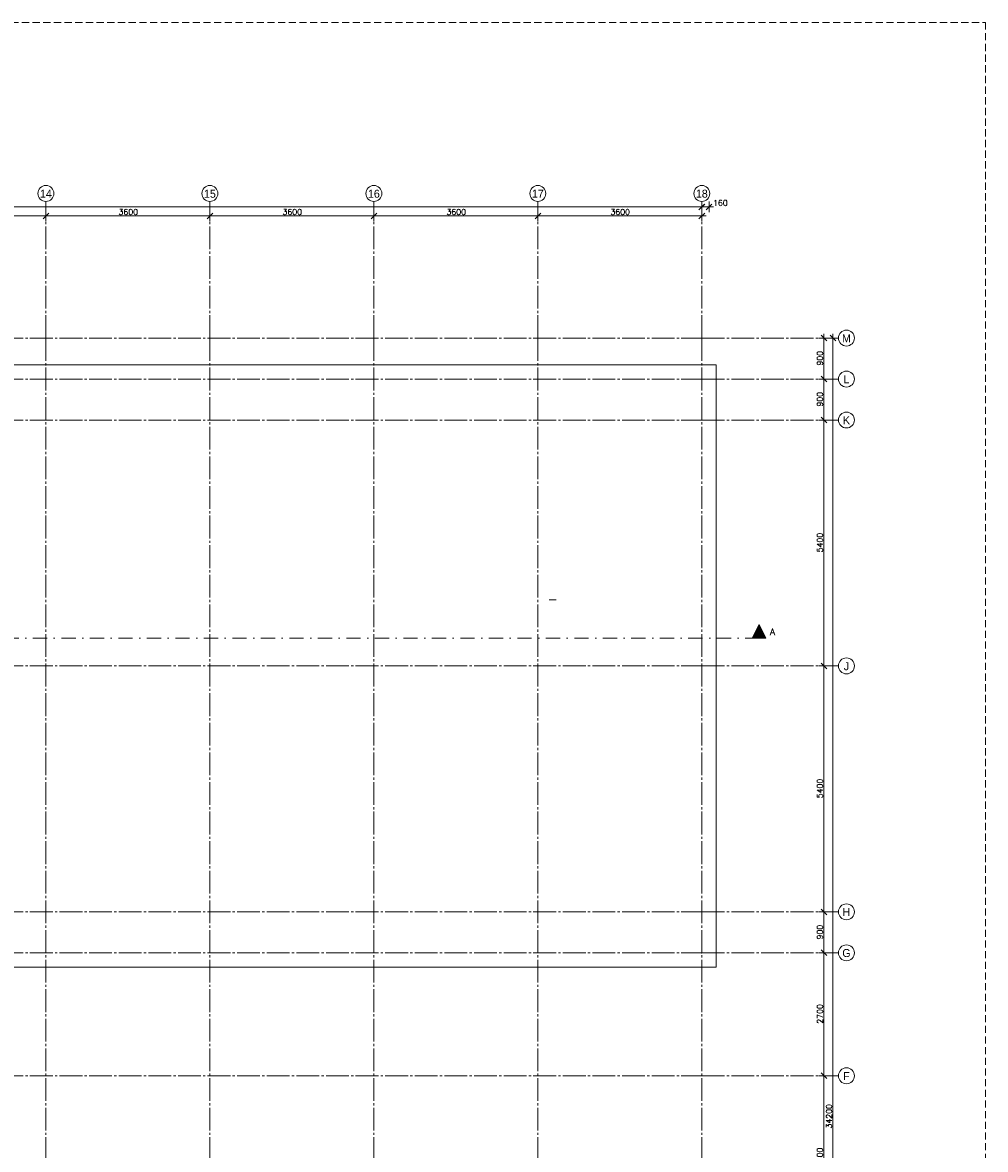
# Model space of a CAD drawing. Header units: millimetres. Extents: x -6136 to 498671, y -8363 to 238556.
# Tile 44 of 47: x 49887 to 71027, y 16382 to 41128. Entities that reach past the tile are written whole.
import ezdxf
from ezdxf.enums import TextEntityAlignment as Align

# ---------------------------------------------------------------- set-up
doc = ezdxf.new("R2010")
doc.units = ezdxf.units.MM
doc.header["$MEASUREMENT"] = 0
for name, pattern in [('B0204', [650, 500, -50, 50, -50]), ('B0302', [625.500011, 313.000011, -156.25, 0, -156.25]), ('B0703', [234.350002, 156.25, -78.100002])]:
    doc.linetypes.add(name, pattern=pattern)
for name, color, linetype in [('23 Vloeren', 7, 'Continuous'), ('82 Interieur Fase 1', 7, 'Continuous'), ('A Lijn doorsnede', 7, 'Continuous'), ('A Lijn doorsnede 2D arcering', 7, 'Continuous'), ('A Maatvoering 1_50', 7, 'Continuous'), ('A Stramien', 7, 'Continuous'), ('Demolished_0', 7, 'Continuous')]:
    doc.layers.add(name, color=color, linetype=linetype)
doc.dimstyles.new('GENERATED_STYLE__5', dxfattribs={"dimtxt": 125, "dimasz": 118.75, "dimexe": 0.18, "dimexo": 0.0625, "dimgap": 0.09, "dimtad": 1, "dimdec": 0, "dimzin": 0, "dimdsep": 46, "dimtxsty": 'Standard', "dimblk": 'ARROWHEAD_6', "dimblk1": 'ARROWHEAD_6', "dimblk2": 'ARROWHEAD_6', "dimcen": 0.09, "dimse1": 1, "dimse2": 1, "dimclrd": 1, "dimclre": 1, "dimclrt": 9, "dimadec": 0, "dimazin": 0, "dimtfac": 1, "dimtdec": 4, "dimtmove": 0, "dimatfit": 3, "dimfxl": 1, "dimtolj": 1, "dimtzin": 0, "dimarcsym": 0})
doc.dimstyles.new('GENERATED_STYLE__7', dxfattribs={"dimtxt": 125, "dimasz": 118.75, "dimexe": 0.18, "dimexo": 0.0625, "dimgap": 0.09, "dimtad": 1, "dimtih": 1, "dimtoh": 1, "dimdec": 0, "dimzin": 0, "dimdsep": 46, "dimtxsty": 'Standard', "dimblk": 'ARROWHEAD_6', "dimblk1": 'ARROWHEAD_6', "dimblk2": 'ARROWHEAD_6', "dimcen": 0.09, "dimse1": 1, "dimse2": 1, "dimclrd": 1, "dimclre": 1, "dimclrt": 9, "dimadec": 0, "dimazin": 0, "dimtfac": 1, "dimtdec": 4, "dimtmove": 0, "dimatfit": 3, "dimfxl": 1, "dimtolj": 1, "dimtzin": 0, "dimarcsym": 0})
doc.dimstyles.new('GENERATED_STYLE__8', dxfattribs={"dimtxt": 125, "dimasz": 118.75, "dimexe": 0.18, "dimexo": 0.0625, "dimgap": 0.09, "dimtad": 1, "dimtih": 1, "dimtoh": 1, "dimdec": 0, "dimzin": 0, "dimdsep": 46, "dimtxsty": 'Standard', "dimblk": 'ARROWHEAD_6', "dimblk1": 'ARROWHEAD_6', "dimblk2": 'ARROWHEAD_6', "dimcen": 0.09, "dimse1": 1, "dimse2": 1, "dimclrd": 1, "dimclre": 1, "dimclrt": 9, "dimadec": 0, "dimazin": 0, "dimtfac": 1, "dimtdec": 4, "dimtmove": 2, "dimatfit": 3, "dimfxl": 1, "dimtolj": 1, "dimtzin": 0, "dimarcsym": 0})

# ---------------------------------------------------------------- blocks, each defined once
blk = doc.blocks.new('*D482')
at = {"layer": 'A Maatvoering 1_50', "color": 1, "linetype": 'Continuous', "lineweight": 0}
for p, q in [((46863, 36942), (46738, 36818)), ((46800, 36763), (46800, 36997)), ((46800, 36880), (50400, 36880)), ((50463, 36942), (50338, 36818)), ((50400, 36763), (50400, 36997))]:
    blk.add_line(p, q, dxfattribs=at)
at = {"layer": 'A Maatvoering 1_50', "color": 9, "lineweight": 0, "insert": (48394, 36905), "char_height": 125, "attachment_point": 7}
blk.add_mtext('\\A1;{\\pql;\\Ftxt.shx;3600}', dxfattribs=at)
blk = doc.blocks.new('ARROWHEAD_6')
at = {"color": 0, "linetype": 'Continuous', "lineweight": 0}
for p, q in [((0, 0), (-1, 0)), ((-0.5, -0.5), (0.5, 0.5))]:
    blk.add_line(p, q, dxfattribs=at)
blk = doc.blocks.new('*D483')
at = {"layer": 'A Maatvoering 1_50', "color": 1, "linetype": 'Continuous', "lineweight": 0}
for p, q in [((50463, 36942), (50338, 36818)), ((50400, 36763), (50400, 36997)), ((50400, 36880), (54000, 36880)), ((54062, 36942), (53938, 36818)), ((54000, 36763), (54000, 36997))]:
    blk.add_line(p, q, dxfattribs=at)
at = {"layer": 'A Maatvoering 1_50', "color": 9, "lineweight": 0, "insert": (51994, 36905), "char_height": 125, "attachment_point": 7}
blk.add_mtext('\\A1;{\\pql;\\Ftxt.shx;3600}', dxfattribs=at)
blk = doc.blocks.new('*D484')
at = {"layer": 'A Maatvoering 1_50', "color": 1, "linetype": 'Continuous', "lineweight": 0}
for p, q in [((54062, 36942), (53938, 36818)), ((54000, 36763), (54000, 36997)), ((54000, 36880), (57600, 36880)), ((57663, 36942), (57538, 36818)), ((57600, 36763), (57600, 36997))]:
    blk.add_line(p, q, dxfattribs=at)
at = {"layer": 'A Maatvoering 1_50', "color": 9, "lineweight": 0, "insert": (55594, 36905), "char_height": 125, "attachment_point": 7}
blk.add_mtext('\\A1;{\\pql;\\Ftxt.shx;3600}', dxfattribs=at)
blk = doc.blocks.new('*D485')
at = {"layer": 'A Maatvoering 1_50', "color": 1, "linetype": 'Continuous', "lineweight": 0}
for p, q in [((57663, 36942), (57538, 36818)), ((57600, 36763), (57600, 36997)), ((57600, 36880), (61200, 36880)), ((61263, 36942), (61138, 36818)), ((61200, 36763), (61200, 36997))]:
    blk.add_line(p, q, dxfattribs=at)
at = {"layer": 'A Maatvoering 1_50', "color": 9, "lineweight": 0, "insert": (59194, 36905), "char_height": 125, "attachment_point": 7}
blk.add_mtext('\\A1;{\\pql;\\Ftxt.shx;3600}', dxfattribs=at)
blk = doc.blocks.new('*D486')
at = {"layer": 'A Maatvoering 1_50', "color": 1, "linetype": 'Continuous', "lineweight": 0}
for p, q in [((61263, 36942), (61138, 36818)), ((61200, 36763), (61200, 36997)), ((61200, 36880), (64800, 36880)), ((64738, 36818), (64863, 36942)), ((64800, 36763), (64800, 36997)), ((64800, 36880), (64894, 36880))]:
    blk.add_line(p, q, dxfattribs=at)
at = {"layer": 'A Maatvoering 1_50', "color": 9, "lineweight": 0, "insert": (62794, 36905), "char_height": 125, "attachment_point": 7}
blk.add_mtext('\\A1;{\\pql;\\Ftxt.shx;3600}', dxfattribs=at)
blk = doc.blocks.new('*D487')
at = {"layer": 'A Maatvoering 1_50', "color": 1, "linetype": 'Continuous', "lineweight": 0}
for p, q in [((-97.5, 37142.5), (-222.5, 37017.5)), ((-160, 36962.8125), (-160, 37197.1875)), ((64862.5, 37142.5), (64737.5, 37017.5)), ((64800, 36962.8125), (64800, 37197.1875)), ((-253.75, 37080), (-160, 37080)), ((-160, 37080), (64800, 37080))]:
    blk.add_line(p, q, dxfattribs=at)
at = {"layer": 'A Maatvoering 1_50', "color": 9, "lineweight": 0, "insert": (32062.423743, 37105), "char_height": 125, "attachment_point": 7}
blk.add_mtext('\\A1;{\\pql;\\Ftxt.shx;64960}', dxfattribs=at)
blk = doc.blocks.new('*D488')
at = {"layer": 'A Maatvoering 1_50', "color": 1, "linetype": 'Continuous', "lineweight": 0}
for p, q in [((64863, 37143), (64738, 37018)), ((64800, 36963), (64800, 37197)), ((64898, 37018), (65023, 37143)), ((64960, 36963), (64960, 37197)), ((64800, 37080), (64960, 37080)), ((64960, 37080), (65054, 37080))]:
    blk.add_line(p, q, dxfattribs=at)
at = {"layer": 'A Maatvoering 1_50', "color": 9, "lineweight": 0, "insert": (65047, 37105), "char_height": 125, "attachment_point": 7}
blk.add_mtext('\\A1;{\\pql;\\Ftxt.shx;160}', dxfattribs=at)
blk = doc.blocks.new('*D513')
at = {"layer": 'A Maatvoering 1_50', "color": 1, "linetype": 'Continuous', "lineweight": 0}
for p, q in [((67597, 18000), (67363, 18000)), ((67418, 18063), (67543, 17938)), ((67480, 14400), (67480, 18000)), ((67597, 14400), (67363, 14400)), ((67418, 14463), (67543, 14338))]:
    blk.add_line(p, q, dxfattribs=at)
at = {"layer": 'A Maatvoering 1_50', "color": 9, "lineweight": 0, "insert": (67455, 15994), "char_height": 125, "attachment_point": 7, "rotation": 90}
blk.add_mtext('\\A1;{\\pql;\\Ftxt.shx;3600}', dxfattribs=at)
blk = doc.blocks.new('*D514')
at = {"layer": 'A Maatvoering 1_50', "color": 1, "linetype": 'Continuous', "lineweight": 0}
for p, q in [((67597, 20700), (67363, 20700)), ((67418, 20763), (67543, 20638)), ((67480, 18000), (67480, 20700)), ((67597, 18000), (67363, 18000)), ((67418, 18063), (67543, 17938))]:
    blk.add_line(p, q, dxfattribs=at)
at = {"layer": 'A Maatvoering 1_50', "color": 9, "lineweight": 0, "insert": (67455, 19144), "char_height": 125, "attachment_point": 7, "rotation": 90}
blk.add_mtext('\\A1;{\\pql;\\Ftxt.shx;2700}', dxfattribs=at)
blk = doc.blocks.new('*D515')
at = {"layer": 'A Maatvoering 1_50', "color": 1, "linetype": 'Continuous', "lineweight": 0}
for p, q in [((67597, 21600), (67363, 21600)), ((67418, 21662), (67543, 21538)), ((67480, 20700), (67480, 21600)), ((67597, 20700), (67363, 20700)), ((67418, 20763), (67543, 20638))]:
    blk.add_line(p, q, dxfattribs=at)
at = {"layer": 'A Maatvoering 1_50', "color": 9, "lineweight": 0, "insert": (67455, 20995), "char_height": 125, "attachment_point": 7, "rotation": 90}
blk.add_mtext('\\A1;{\\pql;\\Ftxt.shx;900}', dxfattribs=at)
blk = doc.blocks.new('*D516')
at = {"layer": 'A Maatvoering 1_50', "color": 1, "linetype": 'Continuous', "lineweight": 0}
for p, q in [((67597, 27000), (67363, 27000)), ((67418, 27063), (67543, 26938)), ((67480, 21600), (67480, 27000)), ((67597, 21600), (67363, 21600)), ((67418, 21662), (67543, 21538))]:
    blk.add_line(p, q, dxfattribs=at)
at = {"layer": 'A Maatvoering 1_50', "color": 9, "lineweight": 0, "insert": (67455, 24094), "char_height": 125, "attachment_point": 7, "rotation": 90}
blk.add_mtext('\\A1;{\\pql;\\Ftxt.shx;5400}', dxfattribs=at)
blk = doc.blocks.new('*D517')
at = {"layer": 'A Maatvoering 1_50', "color": 1, "linetype": 'Continuous', "lineweight": 0}
for p, q in [((67418, 32463), (67543, 32338)), ((67597, 32400), (67363, 32400)), ((67480, 27000), (67480, 32400)), ((67597, 27000), (67363, 27000)), ((67418, 27063), (67543, 26938))]:
    blk.add_line(p, q, dxfattribs=at)
at = {"layer": 'A Maatvoering 1_50', "color": 9, "lineweight": 0, "insert": (67455, 29494), "char_height": 125, "attachment_point": 7, "rotation": 90}
blk.add_mtext('\\A1;{\\pql;\\Ftxt.shx;5400}', dxfattribs=at)
blk = doc.blocks.new('*D518')
at = {"layer": 'A Maatvoering 1_50', "color": 1, "linetype": 'Continuous', "lineweight": 0}
for p, q in [((67597, 33300), (67363, 33300)), ((67418, 33363), (67543, 33238)), ((67480, 32400), (67480, 33300)), ((67418, 32463), (67543, 32338)), ((67597, 32400), (67363, 32400))]:
    blk.add_line(p, q, dxfattribs=at)
at = {"layer": 'A Maatvoering 1_50', "color": 9, "lineweight": 0, "insert": (67455, 32695), "char_height": 125, "attachment_point": 7, "rotation": 90}
blk.add_mtext('\\A1;{\\pql;\\Ftxt.shx;900}', dxfattribs=at)
blk = doc.blocks.new('*D519')
at = {"layer": 'A Maatvoering 1_50', "color": 1, "linetype": 'Continuous', "lineweight": 0}
for p, q in [((67597, 34200), (67363, 34200)), ((67543, 34138), (67418, 34262)), ((67480, 34200), (67480, 34294)), ((67480, 33300), (67480, 34200)), ((67597, 33300), (67363, 33300)), ((67418, 33363), (67543, 33238))]:
    blk.add_line(p, q, dxfattribs=at)
at = {"layer": 'A Maatvoering 1_50', "color": 9, "lineweight": 0, "insert": (67455, 33595), "char_height": 125, "attachment_point": 7, "rotation": 90}
blk.add_mtext('\\A1;{\\pql;\\Ftxt.shx;900}', dxfattribs=at)
blk = doc.blocks.new('*D521')
at = {"layer": 'A Maatvoering 1_50', "color": 1, "linetype": 'Continuous', "lineweight": 0}
for p, q in [((67797.1875, 34200), (67562.8125, 34200)), ((67742.5, 34137.5), (67617.5, 34262.5)), ((67680, 34200), (67680, 34293.75)), ((67680, 0), (67680, 34200)), ((67617.5, 62.5), (67742.5, -62.5)), ((67797.1875, 0), (67562.8125, 0)), ((67680, -160), (67680, 0))]:
    blk.add_line(p, q, dxfattribs=at)
at = {"layer": 'A Maatvoering 1_50', "color": 9, "lineweight": 0, "insert": (67655, 16842.423743), "char_height": 125, "attachment_point": 7, "rotation": 90}
blk.add_mtext('\\A1;{\\pql;\\Ftxt.shx;34200}', dxfattribs=at)
blk = doc.blocks.new('Standard grid marker')
at = {"layer": 'A Stramien', "color": 9, "linetype": 'B0204', "lineweight": 0}
for p, q in [((3000, 0), (67800, 0)), ((67800, 0), (70800, 0))]:
    blk.add_line(p, q, dxfattribs=at)
at = {"layer": 'A Stramien', "color": 2, "linetype": 'Continuous', "lineweight": 0, "flags": 128}
blk.add_lwpolyline([(71150, 0, 1), (70800, 0, 1)], format="xyb", close=True, dxfattribs=at)
at = {"layer": 'A Stramien', "color": 9, "linetype": 'B0204', "lineweight": 0}
blk.add_point((67800, 0), dxfattribs=at)
blk.add_point((67800, 0), dxfattribs=at)
at = {"layer": 'A Stramien', "color": 2, "lineweight": 0}
for tag, p in [('AC_MarkerText_1_0', (-175, -5)), ('AC_MarkerText_1_1', (70975, -5))]:
    blk.add_attdef(tag, text='', height=175, dxfattribs=at).set_placement(p, align=Align.MIDDLE_CENTER)
blk = doc.blocks.new('Standard grid marker_2')
at = {"layer": 'A Stramien', "color": 9, "linetype": 'B0204', "lineweight": 0}
for q in [(0, 0), (37200, 0)]:
    blk.add_line((3000, 0), q, dxfattribs=at)
at = {"layer": 'A Stramien', "color": 2, "linetype": 'Continuous', "lineweight": 0, "flags": 128}
blk.add_lwpolyline([(0, 0, 1), (-350, 0, 1)], format="xyb", close=True, dxfattribs=at)
at = {"layer": 'A Stramien', "color": 9, "linetype": 'B0204', "lineweight": 0}
blk.add_point((3000, 0), dxfattribs=at)
blk.add_point((3000, 0), dxfattribs=at)
at = {"layer": 'A Stramien', "color": 2, "lineweight": 0}
for tag, p in [('AC_MarkerText_1_0', (-175, -5)), ('AC_MarkerText_1_1', (40375, -5))]:
    blk.add_attdef(tag, text='', height=175, rotation=90, dxfattribs=at).set_placement(p, align=Align.MIDDLE_CENTER)
blk = doc.blocks.new('Cutting Plane_3_1', base_point=(-1334, 27610))
at = {"layer": 'A Lijn doorsnede 2D arcering', "linetype": 'Continuous', "lineweight": 0, "true_color": 0x000000}
blk.add_hatch(color=18, dxfattribs=at).paths.add_polyline_path([(66207, 27610), (66057, 27910), (65907, 27610)])
at = {"layer": 'A Lijn doorsnede', "color": 9, "linetype": 'B0302', "lineweight": 0}
blk.add_line((-1184, 27610), (65907, 27610), dxfattribs=at)
at = {"layer": 'A Lijn doorsnede', "color": 2, "linetype": 'Continuous', "lineweight": 0, "flags": 128}
blk.add_lwpolyline([(66207, 27610), (65907, 27610), (66057, 27910)], close=True, dxfattribs=at)
at = {"layer": 'A Lijn doorsnede', "color": 2, "lineweight": 0, "insert": (66297, 27675), "char_height": 150, "attachment_point": 7}
blk.add_mtext('\\A1;{\\pql;\\pt0;\\Ftxt.shx;A}', dxfattribs=at)

msp = doc.modelspace()

# ---------------------------------------------------------------- linework, layer by layer
at = {"layer": '23 Vloeren', "color": 1, "linetype": 'Continuous', "lineweight": 0}
msp.add_lwpolyline([(44100, 20540), (44100, 20385), (65115, 20385), (65115, 33615), (44100, 33615), (44100, 33460)], dxfattribs=at)
at = {"layer": '82 Interieur Fase 1', "color": 255, "linetype": 'B0703', "lineweight": 0}
msp.add_lwpolyline([(-6136.4, 41128.1), (71027.1, 41128.1), (71027.1, -8363.3), (-6136.4, -8363.3)], close=True, dxfattribs=at)
at = {"layer": 'Demolished_0', "color": 1, "linetype": 'Continuous', "lineweight": 0}
msp.add_line((61600, 28450), (61450, 28450), dxfattribs=at)
msp.add_line((61600, 28450), (61450, 28450), dxfattribs=at)

# ---------------------------------------------------------------- block references
at = {"layer": 'A Lijn doorsnede', "color": 9, "lineweight": 0}
msp.add_blockref('Cutting Plane_3_1', (-1334.4, 27610), dxfattribs=at)
at = {"layer": 'A Stramien', "color": 1, "linetype": 'Continuous', "lineweight": 0}
ref = msp.add_blockref('Standard grid marker_2', (50400, 37200), dxfattribs=dict(at, zscale=1000, rotation=270))
ref.add_attrib('AC_MarkerText_1', '14', dxfattribs={"color": 2, "lineweight": 0, "height": 175, "rotation": 360}).set_placement((50400, 37370.4), align=Align.MIDDLE_CENTER)
ref = msp.add_blockref('Standard grid marker_2', (54000, 37200), dxfattribs=dict(at, zscale=1000, rotation=270))
ref.add_attrib('AC_MarkerText_1', '15', dxfattribs={"color": 2, "lineweight": 0, "height": 175, "rotation": 360}).set_placement((54000, 37368.5), align=Align.MIDDLE_CENTER)
ref = msp.add_blockref('Standard grid marker_2', (57600, 37200), dxfattribs=dict(at, zscale=1000, rotation=270))
ref.add_attrib('AC_MarkerText_1', '16', dxfattribs={"color": 2, "lineweight": 0, "height": 175, "rotation": 360}).set_placement((57600, 37368.9), align=Align.MIDDLE_CENTER)
ref = msp.add_blockref('Standard grid marker_2', (61200, 37200), dxfattribs=dict(at, zscale=1000, rotation=270))
ref.add_attrib('AC_MarkerText_1', '17', dxfattribs={"color": 2, "lineweight": 0, "height": 175, "rotation": 360}).set_placement((61200, 37370.4), align=Align.MIDDLE_CENTER)
ref = msp.add_blockref('Standard grid marker_2', (64800, 37200), dxfattribs=dict(at, zscale=1000, rotation=270))
ref.add_attrib('AC_MarkerText_1', '18', dxfattribs={"color": 2, "lineweight": 0, "height": 175, "rotation": 360}).set_placement((64800, 37370.5), align=Align.MIDDLE_CENTER)
ref = msp.add_blockref('Standard grid marker', (-3000, 34200), dxfattribs=dict(at, zscale=1000))
ref.add_attrib('AC_MarkerText_1_1', 'M', dxfattribs={"color": 2, "lineweight": 0, "height": 175}).set_placement((67975, 34195.4), align=Align.MIDDLE_CENTER)
ref = msp.add_blockref('Standard grid marker', (-3000, 33300), dxfattribs=dict(at, zscale=1000))
ref.add_attrib('AC_MarkerText_1_1', 'L', dxfattribs={"color": 2, "lineweight": 0, "height": 175}).set_placement((67975, 33295.4), align=Align.MIDDLE_CENTER)
ref = msp.add_blockref('Standard grid marker', (-3000, 32400), dxfattribs=dict(at, zscale=1000))
ref.add_attrib('AC_MarkerText_1_1', 'K', dxfattribs={"color": 2, "lineweight": 0, "height": 175}).set_placement((67975, 32395.4), align=Align.MIDDLE_CENTER)
ref = msp.add_blockref('Standard grid marker', (-3000, 27000), dxfattribs=dict(at, zscale=1000))
ref.add_attrib('AC_MarkerText_1_1', 'J', dxfattribs={"color": 2, "lineweight": 0, "height": 175}).set_placement((67975, 26993.5), align=Align.MIDDLE_CENTER)
ref = msp.add_blockref('Standard grid marker', (-3000, 21600), dxfattribs=dict(at, zscale=1000))
ref.add_attrib('AC_MarkerText_1_1', 'H', dxfattribs={"color": 2, "lineweight": 0, "height": 175}).set_placement((67975, 21595.4), align=Align.MIDDLE_CENTER)
ref = msp.add_blockref('Standard grid marker', (-3000, 20700), dxfattribs=dict(at, zscale=1000))
ref.add_attrib('AC_MarkerText_1_1', 'G', dxfattribs={"color": 2, "lineweight": 0, "height": 175}).set_placement((67975, 20695.7), align=Align.MIDDLE_CENTER)
ref = msp.add_blockref('Standard grid marker', (-3000, 18000), dxfattribs=dict(at, zscale=1000))
ref.add_attrib('AC_MarkerText_1_1', 'F', dxfattribs={"color": 2, "lineweight": 0, "height": 175}).set_placement((67975, 17995.4), align=Align.MIDDLE_CENTER)

# ---------------------------------------------------------------- dimensions: what is measured, and where the dimension line sits
at = {"layer": 'A Maatvoering 1_50', "color": 1, "linetype": 'Continuous', "lineweight": 0}
for base, p1, p2, dimstyle, picture, middle in [((64800, 37080), (-160, 37200), (64800, 37200), 'GENERATED_STYLE__7', '*D487', (32300.7, 37167.5)), ((50400, 36880), (46800, 37200), (50400, 37200), 'GENERATED_STYLE__7', '*D482', (48584.5, 36967.5)), ((54000, 36880), (50400, 37200), (54000, 37200), 'GENERATED_STYLE__7', '*D483', (52184.5, 36967.5)), ((57600, 36880), (54000, 37200), (57600, 37200), 'GENERATED_STYLE__7', '*D484', (55784.5, 36967.5)), ((61200, 36880), (57600, 37200), (61200, 37200), 'GENERATED_STYLE__7', '*D485', (59384.5, 36967.5)), ((64800, 36880), (61200, 37200), (64800, 37200), 'GENERATED_STYLE__7', '*D486', (62984.5, 36967.5)), ((64960, 37080), (64800, 37200), (64960, 37200), 'GENERATED_STYLE__8', '*D488', (65189.6, 37167.5))]:
    dim = msp.add_linear_dim(base=base, p1=p1, p2=p2, dimstyle=dimstyle, dxfattribs=at)
    dim.commit()
    dim.dimension.update_dxf_attribs({"geometry": picture, "text_midpoint": middle, "dimtype": 160})
for base, p1, p2, picture, middle in [((67480, 34200), (67800, 33300), (67800, 34200), '*D519', (67392.5, 33738.4)), ((67680, 34200), (67800, 0), (67800, 34200), '*D521', (67592.5, 17080.7)), ((67480, 33300), (67800, 32400), (67800, 33300), '*D518', (67392.5, 32838.4)), ((67480, 32400), (67800, 27000), (67800, 32400), '*D517', (67392.5, 29684.5)), ((67480, 27000), (67800, 21600), (67800, 27000), '*D516', (67392.5, 24284.5)), ((67480, 21600), (67800, 20700), (67800, 21600), '*D515', (67392.5, 21138.4)), ((67480, 20700), (67800, 18000), (67800, 20700), '*D514', (67392.5, 19334.5)), ((67480, 18000), (67800, 14400), (67800, 18000), '*D513', (67392.5, 16184.5))]:
    dim = msp.add_linear_dim(base=base, p1=p1, p2=p2, angle=90, dimstyle='GENERATED_STYLE__5', dxfattribs=at)
    dim.commit()
    dim.dimension.update_dxf_attribs({"geometry": picture, "text_midpoint": middle, "dimtype": 160, "text_rotation": 90})

doc.saveas('drawing.dxf')
